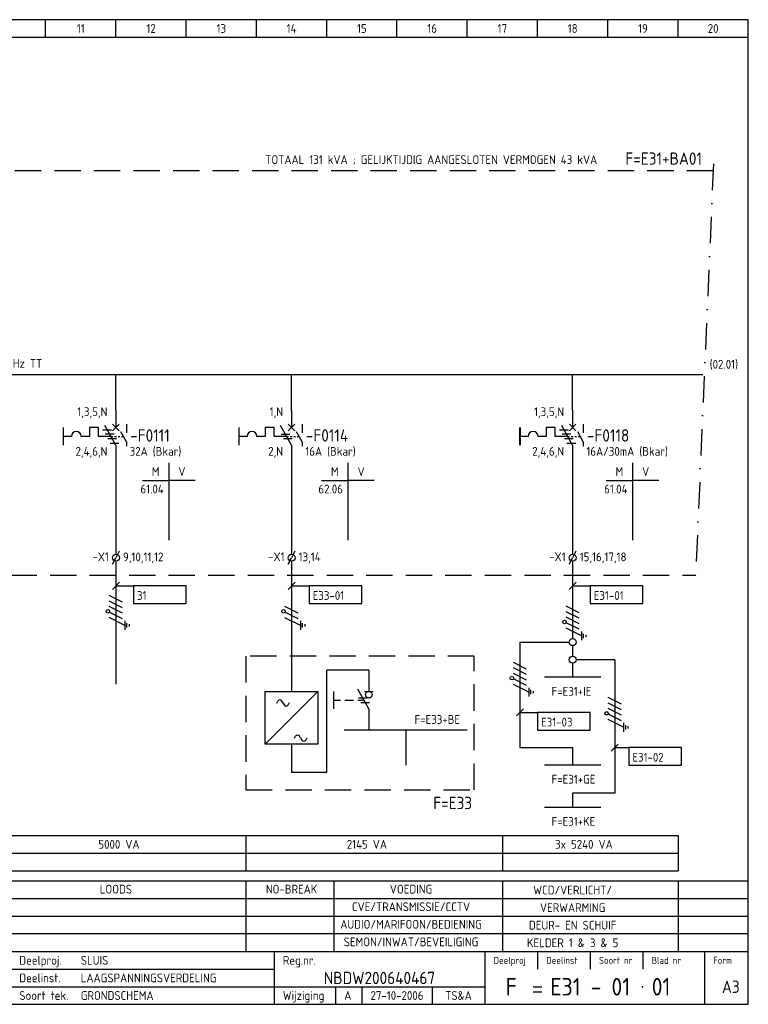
# Model space of a CAD drawing. Extents: x 10 to 410, y 10 to 290.
# Tile 3 of 3: x 203 to 410, y 10 to 290. Entities that reach past the tile are written whole.
import ezdxf
from ezdxf.enums import TextEntityAlignment as Align

# ---------------------------------------------------------------- set-up
doc = ezdxf.new("R2010")
doc.units = 0
doc.header["$LTSCALE"] = 15
doc.header["$MEASUREMENT"] = 0
doc.linetypes.add('DASHDOT', pattern=[1, 0.5, -0.25, 0, -0.25])
doc.linetypes.add('DASHED', pattern=[0.75, 0.5, -0.25])
doc.layers.get('0').update_dxf_attribs({"linetype": 'CONTINUOUS'})
for name, color, linetype in [('0-25', 7, 'CONTINUOUS'), ('0-35', 2, 'CONTINUOUS'), ('0-50', 3, 'CONTINUOUS'), ('B-25', 7, 'CONTINUOUS'), ('B-35', 2, 'CONTINUOUS'), ('S-25', 7, 'CONTINUOUS'), ('S-70', 5, 'CONTINUOUS')]:
    doc.layers.add(name, color=color, linetype=linetype)
doc.styles.add('ISO', font='iso.shx')
doc.styles.get("Standard").update_dxf_attribs({"font": 'iso.shx'})

# ---------------------------------------------------------------- blocks, each defined once
blk = doc.blocks.new('A$C1CBF7456')
at = {"layer": 'S-25'}
for p, q in [((0, 0), (0, -5)), ((-15, -5), (-15, -10)), ((-7.5, -5), (-7.5, -7.5)), ((-5, -5), (-7.5, -5)), ((-5, -7.5), (-5, -5)), ((0, -10), (-3.12, -4.38)), ((0.94, -4.06), (-0.94, -5.94)), ((-0.94, -4.06), (0.94, -5.94)), ((-12.65, -7.5), (-15, -7.5)), ((-7.5, -7.5), (-9.85, -7.5)), ((-1.39, -7.5), (-5, -7.5)), ((0, -10), (0, -15))]:
    blk.add_line(p, q, dxfattribs=at)
blk.add_arc((-11.25, -7.5), 1.4, 0, 180, dxfattribs=at)
at = {"layer": 'B-25'}
for tag, p in [('KN1', (-2.43, -1.73)), ('KN2', (-2.43, -13.01))]:
    blk.add_attdef(tag, text='', height=2.5, dxfattribs=at).set_placement(p, align=Align.RIGHT)
blk.add_attdef('OM1', (3.91, -13.01), '', height=2.5, dxfattribs=at)
at = {"layer": 'B-35'}
blk.add_attdef('KT', (4.05, -8.99), '', height=3.5, dxfattribs=at)
blk = doc.blocks.new('KADERA3')
at = {"layer": '0-25'}
for p, q in [((210, 285), (210, 290)), ((230, 285), (230, 290)), ((250, 285), (250, 290)), ((270, 285), (270, 290)), ((290, 285), (290, 290)), ((310, 285), (310, 290)), ((330, 285), (330, 290)), ((350, 285), (350, 290)), ((370, 285), (370, 290)), ((390, 285), (390, 290)), ((10, 285), (410, 285)), ((410, 35), (10, 35)), ((410, 30), (10, 30)), ((350, 25), (350, 20)), ((365, 25), (365, 20)), ((380, 25), (380, 20)), ((200, 20), (275, 20)), ((150, 15), (335, 15)), ((292.5, 15), (292.5, 10)), ((300, 15), (300, 10)), ((320, 15), (320, 10))]:
    blk.add_line(p, q, dxfattribs=at)
at = {"layer": '0-35'}
for p, q in [((275, 25), (275, 10)), ((335, 25), (335, 10)), ((397.5, 25), (397.5, 10))]:
    blk.add_line(p, q, dxfattribs=at)
at = {"layer": '0-50'}
for p, q in [((10, 25), (410, 25)), ((348.75, 15), (351.25, 15)), ((348.75, 13.5), (351.25, 13.5))]:
    blk.add_line(p, q, dxfattribs=at)
blk.add_lwpolyline([(10, 10), (410, 10), (410, 290), (10, 290)], close=True, dxfattribs=at)
at = {"layer": '0-50', "const_width": 0.25}
blk.add_lwpolyline([(379.75, 15, 1), (380, 15, 1)], format="xyb", close=True, dxfattribs=at)
at = {"layer": '0-25', "style": 'ISO'}
for s, height, p in [('Deelproj.', 2.5, (202.5, 22.5)), ('Reg.nr.', 2.5, (277.5, 22.5)), ('Deelproj', 2, (337.5, 22.5)), ('Deelinst', 2, (352.5, 22.5)), ('Soort nr', 2, (367.5, 22.5)), ('Blad nr', 2, (382.5, 22.5)), ('Form', 2, (400, 22.5)), ('Deelinst.', 2.5, (202.5, 17.5)), ('Soort tek.', 2.5, (202.5, 12.5)), ('Wijziging', 2.5, (277.5, 12.5))]:
    blk.add_text(s, height=height, dxfattribs=at).set_placement(p, align=Align.MIDDLE_LEFT)
for tag, p in [('STR1', (20, 287.5)), ('STR2', (40, 287.5)), ('STR3', (60, 287.5)), ('STR4', (80, 287.5)), ('STR5', (100, 287.5)), ('STR6', (120, 287.5)), ('STR7', (140, 287.5)), ('STR8', (160, 287.5)), ('STR9', (180, 287.5)), ('STR10', (200, 287.5)), ('STR11', (220, 287.5)), ('STR12', (240, 287.5)), ('STR13', (260, 287.5)), ('STR14', (280, 287.5)), ('STR15', (300, 287.5)), ('STR16', (320, 287.5)), ('STR17', (340, 287.5)), ('STR18', (360, 287.5)), ('STR19', (380, 287.5)), ('STR20', (400, 287.5)), ('W', (180, 12.5)), ('Z', (310, 12.5)), ('Y', (327.5, 12.5))]:
    blk.add_attdef(tag, text='', height=2.5, dxfattribs=at).set_placement(p, align=Align.MIDDLE)
for tag, p in [('N', (220, 22.5)), ('B', (92.5, 17.5)), ('P', (220, 17.5)), ('C', (92.5, 12.5)), ('U', (220, 12.5)), ('REV', (295, 12.5))]:
    blk.add_attdef(tag, text='', height=2.5, dxfattribs=at).set_placement(p, align=Align.MIDDLE_LEFT)
at = {"layer": '0-35', "style": 'ISO'}
blk.add_attdef('RNR', text='', height=3.5, dxfattribs=at).set_placement((305, 17.5), align=Align.MIDDLE)
for tag, p in [('X', (178.5, 17.5)), ('FORM', (402.5, 15))]:
    blk.add_attdef(tag, text='', height=3.5, dxfattribs=at).set_placement(p, align=Align.MIDDLE_LEFT)
at = {"layer": '0-50', "style": 'ISO'}
for tag, p in [('M', (342.5, 15)), ('O', (365, 15))]:
    blk.add_attdef(tag, text='', height=5, dxfattribs=at).set_placement(p, align=Align.MIDDLE)
blk.add_attdef('Q', text='', height=5, dxfattribs=at).set_placement((382.5, 15), align=Align.MIDDLE_LEFT)
blk = doc.blocks.new('061401')
at = {"layer": 'S-25'}
for p, q in [((-7.5, -15), (7.5, 0)), ((-7.5, 0), (7.5, 0)), ((-7.5, -15), (-7.5, 0)), ((7.5, 0), (7.5, -15)), ((7.5, -15), (-7.5, -15))]:
    blk.add_line(p, q, dxfattribs=at)
at = {"layer": 'B-35', "style": 'ISO'}
blk.add_attdef('KT', (8, -20), '', height=3.5, dxfattribs=at)
blk = doc.blocks.new('0301B5')
at = {"layer": 'S-25'}
for p, q in [((15, 0), (0, 0)), ((0, 0), (0, -5)), ((15, -5), (15, 0)), ((0, -5), (15, -5))]:
    blk.add_line(p, q, dxfattribs=at)
at = {"layer": 'B-25', "style": 'ISO'}
blk.add_attdef('KA', (1, -4), '', height=2.5, dxfattribs=at)
blk = doc.blocks.new('030102F')
at = {"layer": 'S-25'}
for p, q in [((8.12, 3.12), (6.88, 3.12)), ((7.19, 3.75), (7.81, 3.75)), ((0.94, 1.88), (-0.94, -1.88)), ((2.5, 1.88), (0.62, -1.88)), ((4.06, 1.88), (2.19, -1.88)), ((5.62, 1.88), (3.75, -1.88)), ((7.5, 2.5), (5.31, -1.88)), ((6.25, 2.5), (8.75, 2.5))]:
    blk.add_line(p, q, dxfattribs=at)
blk.add_circle((3.53, -2.32), 0.5, dxfattribs=at)
blk = doc.blocks.new('0713D6M4')
at = {"layer": 'S-25'}
for p, q in [((-3.72, -5.62), (-1.22, -5.62)), ((-0.52, -6.88), (-3.02, -6.88)), ((-2.33, -8.12), (0.17, -8.12)), ((-1.63, -9.38), (0.87, -9.38))]:
    blk.add_line(p, q, dxfattribs=at)
blk = doc.blocks.new('0713D6M2')
at = {"layer": 'S-25'}
for p, q in [((-2.99, -6.88), (-0.49, -6.88)), ((-2.29, -8.13), (0.21, -8.13))]:
    blk.add_line(p, q, dxfattribs=at)
blk = doc.blocks.new('071308')
at = {"layer": 'S-25'}
for p, q in [((0, 0), (0, -5)), ((-10, -10), (-10, -5)), ((0, -10), (-3.12, -4.38)), ((-1.25, -5), (1.25, -5)), ((-10, -7.5), (-8.12, -7.5)), ((-6.88, -7.5), (-4.38, -7.5)), ((-3.12, -7.5), (-1.39, -7.5)), ((0, -10), (0, -15))]:
    blk.add_line(p, q, dxfattribs=at)
blk.add_circle((0, -5.94), 0.938, dxfattribs=at)
at = {"layer": 'B-25', "style": 'ISO'}
blk.add_attdef('K1', text='', height=2.5, dxfattribs=at).set_placement((-1, -3), align=Align.RIGHT)
blk.add_attdef('OM1', (3, -13), '', height=2.5, dxfattribs=at)
blk.add_attdef('K2', text='', height=2.5, dxfattribs=at).set_placement((-1, -12), align=Align.TOP_RIGHT)
at = {"layer": 'B-35', "style": 'ISO'}
blk.add_attdef('KT', (3, -9), '', height=3.5, dxfattribs=at)
blk = doc.blocks.new('A$C21862A14')
at = {"layer": 'S-25'}
for p, q in [((1.88, -0.94), (-1.88, 0.94)), ((1.88, -2.5), (-1.88, -0.62)), ((1.88, -4.06), (-1.88, -2.19)), ((1.88, -5.62), (-1.88, -3.75)), ((2.5, -7.5), (-1.88, -5.31)), ((2.5, -6.25), (2.5, -8.75)), ((3.12, -8.12), (3.12, -6.88)), ((3.75, -7.19), (3.75, -7.81))]:
    blk.add_line(p, q, dxfattribs=at)
blk.add_circle((-2.32, -3.53), 0.5, dxfattribs=at)
blk = doc.blocks.new('A$C240868C7')
at = {"layer": '0-25'}
for p, q in [((0, 0), (0, -5)), ((15, 0), (0, 0)), ((15, -5), (15, 0)), ((0, -5), (15, -5))]:
    blk.add_line(p, q, dxfattribs=at)
at = {"layer": 'B-25', "style": 'ISO'}
blk.add_attdef('KA', (1, -4), '', height=2.5, dxfattribs=at)
blk = doc.blocks.new('0060')
at = {"layer": 'S-25'}
for p, q in [((0, 0), (0, -22)), ((-7.5, -5), (0, -5)), ((7.5, -5), (0, -5))]:
    blk.add_line(p, q, dxfattribs=at)
at = {"layer": 'B-25', "style": 'ISO'}
blk.add_text('M', height=2.5, dxfattribs=at).set_placement((-3.75, -2.5), align=Align.MIDDLE_CENTER)
blk.add_text('V', height=2.5, dxfattribs=at).set_placement((3.75, -2.5), align=Align.MIDDLE)
at = {"layer": 'B-25'}
for tag, p in [('M1', (-1.43, -8.73)), ('M2', (-1.43, -12.73)), ('M3', (-1.43, -16.73)), ('M4', (-1.43, -20.73))]:
    blk.add_attdef(tag, text='', height=2.5, dxfattribs=at).set_placement(p, align=Align.RIGHT)
for tag, p in [('V1', (1.57, -8.73)), ('V2', (1.57, -12.73)), ('V3', (1.57, -16.73)), ('V4', (1.57, -20.73))]:
    blk.add_attdef(tag, p, '', height=2.5, dxfattribs=at)
blk = doc.blocks.new('0033')
at = {"layer": 'S-25'}
for p in [(-0.94, -1.88), (0.94, 1.88)]:
    blk.add_line(p, (0, 0), dxfattribs=at)
blk.add_circle((0, 0), 1, dxfattribs=at)
at = {"layer": 'B-25'}
blk.add_attdef('KT', text='', height=2.5, dxfattribs=at).set_placement((-2, -1), align=Align.RIGHT)
blk.add_attdef('KN1', (2, -1.01), '', height=2.5, dxfattribs=at)

msp = doc.modelspace()

# ---------------------------------------------------------------- linework, layer by layer
at = {"layer": 'B-25'}
for p, q in [((75, 58), (390, 58)), ((267, 58), (267, 48)), ((340, 58), (340, 48)), ((390, 58), (390, 48)), ((75, 53), (390, 53)), ((75, 48), (390, 48))]:
    msp.add_line(p, q, dxfattribs=at)
at = {"layer": 'S-25', "linetype": 'DASHED'}
for p, q in [((400, 247), (56.5, 247)), ((228.61, 171.47), (229.12, 171.47)), ((229.61, 171.47), (230.12, 171.47)), ((230.61, 171.47), (231.12, 171.47)), ((231.61, 171.47), (232.12, 171.47)), ((278.61, 171.47), (279.12, 171.47)), ((279.61, 171.47), (280.12, 171.47)), ((280.61, 171.47), (281.12, 171.47)), ((281.61, 171.47), (282.12, 171.47)), ((358.61, 171.47), (359.12, 171.47)), ((359.61, 171.47), (360.12, 171.47)), ((360.61, 171.47), (361.12, 171.47)), ((361.61, 171.47), (362.12, 171.47)), ((20, 132), (395, 132)), ((267, 109), (267, 71)), ((332, 109), (267, 109)), ((332, 71), (332, 109)), ((267, 71), (332, 71))]:
    msp.add_line(p, q, dxfattribs=at)
at = {"layer": 'S-25', "linetype": 'DASHDOT'}
msp.add_line((400.08, 249), (394.92, 130), dxfattribs=at)
at = {"layer": 'S-25'}
for p, q in [((230, 179), (230, 189)), ((280, 179), (280, 189)), ((360, 179), (360, 189)), ((233, 174.97), (233, 172.47)), ((283, 174.97), (283, 172.47)), ((363, 174.97), (363, 172.47)), ((233, 169.97), (231.44, 172.79)), ((283, 169.97), (281.44, 172.79)), ((363, 169.97), (361.44, 172.79)), ((233, 169.97), (233, 168.72)), ((283, 169.97), (283, 168.72)), ((363, 169.97), (363, 168.72)), ((230, 164), (230, 138)), ((280, 164), (280, 138)), ((360, 164), (360, 138)), ((230, 136), (230, 101)), ((280, 136), (280, 99)), ((360, 136), (360, 114)), ((229, 128), (231, 130)), ((230, 129), (235, 129)), ((279, 128), (281, 130)), ((280, 129), (285, 129)), ((359, 128), (361, 130)), ((360, 129), (365, 129)), ((281.88, 121.2), (278.12, 123.08)), ((281.88, 119.64), (278.12, 121.52)), ((282.5, 117.77), (278.12, 119.95)), ((282.5, 119.02), (282.5, 116.52)), ((283.12, 117.14), (283.12, 118.39)), ((283.75, 118.08), (283.75, 117.45)), ((345, 113), (345, 83)), ((345, 113), (359, 113)), ((360, 112), (360, 109)), ((360, 107), (360, 103)), ((372, 108), (361, 108)), ((372, 108), (372, 70)), ((302, 105), (290, 105)), ((290, 76), (290, 105)), ((302, 105), (302, 104)), ((275.78, 95.65), (276.11, 96.23)), ((277.56, 95.68), (277.24, 96.23)), ((277.56, 95.68), (277.88, 95.13)), ((279.34, 95.71), (279.01, 95.12)), ((344, 92), (346, 94)), ((345, 93), (350, 93)), ((302, 89), (302, 88)), ((312.5, 88), (312.5, 78)), ((280, 84), (280, 76)), ((280.78, 85.65), (281.11, 86.23)), ((282.56, 85.68), (282.24, 86.23)), ((282.56, 85.68), (282.88, 85.13)), ((284.34, 85.71), (284.01, 85.12)), ((371, 82), (373, 84)), ((345, 83), (360, 83)), ((360, 83), (360, 78)), ((372, 83), (376, 83)), ((280, 76), (290, 76)), ((360, 70), (360, 66)), ((372, 70), (360, 70)), ((410, 45), (10, 45)), ((267, 45), (267, 25)), ((292, 45), (292, 25)), ((340, 45), (340, 25)), ((390, 45), (390, 25)), ((410, 40), (10, 40))]:
    msp.add_line(p, q, dxfattribs=at)
at = {"layer": 'S-25', "const_width": 0.5}
msp.add_lwpolyline([(345, 174), (345, 169)], dxfattribs=at)
at = {"layer": 'S-25'}
for centre, radius in [((277.68, 121.74), 0.5), ((360, 113), 1), ((360, 108), 1)]:
    msp.add_circle(centre, radius, dxfattribs=at)
for centre, start, end in [((276.68, 95.9), 29.8344, 150.0578), ((278.45, 95.45), 209.8344, 330.0578), ((281.68, 85.9), 29.8344, 150.0578), ((283.45, 85.45), 209.8344, 330.0578)]:
    msp.add_arc(centre, 0.653, start, end, dxfattribs=at)
at = {"layer": 'S-70'}
for p, q in [((397.04, 189), (50, 189)), ((368, 103), (352, 103)), ((330, 88), (295, 88)), ((368, 78), (352, 78)), ((368, 66), (352, 66))]:
    msp.add_line(p, q, dxfattribs=at)

# ---------------------------------------------------------------- block references
for name, p, values in [('0301B5', (235, 129), {'KA': '31'}), ('0301B5', (285, 129), {'KA': 'E33-01'}), ('0301B5', (365, 129), {'KA': 'E31-01'}), ('A$C240868C7', (350, 93), {'KA': 'E31-03'}), ('A$C240868C7', (376, 83), {'KA': 'E31-02'})]:
    msp.add_blockref(name, p).add_auto_attribs(values)
for p in [(345, 106.27), (372, 96.27)]:
    msp.add_blockref('A$C21862A14', p)
at = {"layer": '0-25'}
for name, p in [('0713D6M4', (230, 179)), ('0713D6M4', (360, 179)), ('0713D6M2', (302, 104))]:
    msp.add_blockref(name, p, dxfattribs=at)
at = {"layer": '0-25', "rotation": 270}
for p in [(230, 125.27), (360, 122.27)]:
    msp.add_blockref('030102F', p, dxfattribs=at)
at = {"layer": 'B-25'}
msp.add_blockref('061401', (280, 99), dxfattribs=at)
at = {"layer": 'S-25'}
ref = msp.add_blockref('KADERA3', (0, 0), dxfattribs=at)
ref.add_attrib('N', 'SLUIS', dxfattribs={"layer": '0-25', "height": 2.5, "style": 'ISO'}).set_placement((220, 22.5), align=Align.MIDDLE_LEFT)
ref.add_attrib('P', 'LAAGSPANNINGSVERDELING', dxfattribs={"layer": '0-25', "height": 2.5, "style": 'ISO'}).set_placement((220, 17.5), align=Align.MIDDLE_LEFT)
ref.add_attrib('U', 'GRONDSCHEMA', dxfattribs={"layer": '0-25', "height": 2.5, "style": 'ISO'}).set_placement((220, 12.5), align=Align.MIDDLE_LEFT)
ref.add_attrib('M', 'F', dxfattribs={"layer": '0-50', "height": 5, "style": 'ISO'}).set_placement((342.5, 15), align=Align.MIDDLE)
ref.add_attrib('O', 'E31 - 01', dxfattribs={"layer": '0-50', "height": 5, "style": 'ISO'}).set_placement((365, 15), align=Align.MIDDLE)
ref.add_attrib('Q', '01', dxfattribs={"layer": '0-50', "height": 5, "style": 'ISO'}).set_placement((382.5, 15), align=Align.MIDDLE_LEFT)
ref.add_attrib('RNR', 'NBDW200640467', dxfattribs={"layer": '0-35', "height": 3.5, "style": 'ISO'}).set_placement((305, 17.5), align=Align.MIDDLE)
ref.add_attrib('FORM', 'A3', dxfattribs={"layer": '0-35', "height": 3.5, "style": 'ISO'}).set_placement((402.5, 15), align=Align.MIDDLE_LEFT)
ref.add_attrib('REV', 'A', dxfattribs={"layer": '0-25', "height": 2.5, "style": 'ISO'}).set_placement((295, 12.5), align=Align.MIDDLE_LEFT)
ref.add_attrib('Z', '27-10-2006', dxfattribs={"layer": '0-25', "height": 2.5, "style": 'ISO'}).set_placement((310, 12.5), align=Align.MIDDLE)
ref.add_attrib('Y', 'TS&A', dxfattribs={"layer": '0-25', "height": 2.5, "style": 'ISO'}).set_placement((327.5, 12.5), align=Align.MIDDLE)
ref.add_attrib('STR11', '11', dxfattribs={"layer": '0-25', "height": 2.5, "style": 'ISO'}).set_placement((220, 287.5), align=Align.MIDDLE)
ref.add_attrib('STR12', '12', dxfattribs={"layer": '0-25', "height": 2.5, "style": 'ISO'}).set_placement((240, 287.5), align=Align.MIDDLE)
ref.add_attrib('STR13', '13', dxfattribs={"layer": '0-25', "height": 2.5, "style": 'ISO'}).set_placement((260, 287.5), align=Align.MIDDLE)
ref.add_attrib('STR14', '14', dxfattribs={"layer": '0-25', "height": 2.5, "style": 'ISO'}).set_placement((280, 287.5), align=Align.MIDDLE)
ref.add_attrib('STR15', '15', dxfattribs={"layer": '0-25', "height": 2.5, "style": 'ISO'}).set_placement((300, 287.5), align=Align.MIDDLE)
ref.add_attrib('STR16', '16', dxfattribs={"layer": '0-25', "height": 2.5, "style": 'ISO'}).set_placement((320, 287.5), align=Align.MIDDLE)
ref.add_attrib('STR17', '17', dxfattribs={"layer": '0-25', "height": 2.5, "style": 'ISO'}).set_placement((340, 287.5), align=Align.MIDDLE)
ref.add_attrib('STR18', '18', dxfattribs={"layer": '0-25', "height": 2.5, "style": 'ISO'}).set_placement((360, 287.5), align=Align.MIDDLE)
ref.add_attrib('STR19', '19', dxfattribs={"layer": '0-25', "height": 2.5, "style": 'ISO'}).set_placement((380, 287.5), align=Align.MIDDLE)
ref.add_attrib('STR20', '20', dxfattribs={"layer": '0-25', "height": 2.5, "style": 'ISO'}).set_placement((400, 287.5), align=Align.MIDDLE)
for name, p, values in [('A$C1CBF7456', (230, 179), {'KT': '-F0111', 'OM1': '32A (Bkar)', 'KN1': '1,3,5,N', 'KN2': '2,4,6,N'}), ('A$C1CBF7456', (280, 179), {'KT': '-F0114', 'OM1': '16A (Bkar)', 'KN1': '1,N', 'KN2': '2,N'}), ('A$C1CBF7456', (360, 179), {'KT': '-F0118', 'OM1': '16A/30mA (Bkar)', 'KN1': '1,3,5,N', 'KN2': '2,4,6,N'}), ('0060', (245.04, 164), {'M1': '61.04'}), ('0060', (296.04, 164), {'M1': '62.06'}), ('0060', (377.04, 164), {'M1': '61.04'})]:
    msp.add_blockref(name, p, dxfattribs=at).add_auto_attribs(values)
for name, p in [('0713D6M2', (280, 179)), ('071308', (302, 104))]:
    msp.add_blockref(name, p, dxfattribs=at)
at = {"layer": 'S-25', "linetype": 'DASHDOT', "ltscale": 10}
for p, values in [((230, 137), {'KN1': '9,10,11,12', 'KT': '-X1'}), ((280, 137), {'KN1': '13,14', 'KT': '-X1'}), ((360, 137), {'KN1': '15,16,17,18', 'KT': '-X1'})]:
    msp.add_blockref('0033', p, dxfattribs=at).add_auto_attribs(values)

# ---------------------------------------------------------------- texts
at = {"layer": 'B-25'}
for s, p in [('TOTAAL 131 kVA ; GELIJKTIJDIG AANGESLOTEN VERMOGEN 43 kVA', (272.49, 248.96)), ('(02.01)', (399, 190.75)), ('F=E31+IE', (354, 97.75)), ('F=E33+BE', (315, 89.75)), ('F=E31+GE', (354, 72.75)), ('F=E31+KE', (354, 60.75))]:
    msp.add_text(s, height=2.5, dxfattribs=at).set_placement(p)
at = {"layer": 'B-25', "style": 'ISO'}
msp.add_text('400/230VAC 50Hz TT', height=2.5, dxfattribs=at).set_placement((179.32, 192.25), align=Align.MIDDLE_LEFT)
at = {"layer": 'B-25'}
for s, p in [('5000 VA', (225, 55.5)), ('2145 VA', (295.7, 55.5)), ('3x 5240 VA', (355, 55.5))]:
    msp.add_text(s, height=2.5, dxfattribs=at).set_placement(p, align=Align.MIDDLE_LEFT)
for s, p in [('LOODS', (230, 42.75)), ('NO-BREAK', (280, 42.75)), ('VOEDING', (314, 42.75)), ('WCD/VERLICHT/', (360, 42.5)), ('CVE/TRANSMISSIE/CCTV', (314, 37.75)), ('VERWARMING', (360, 37.5)), ('AUDIO/MARIFOON/BEDIENING', (314, 32.75)), ('DEUR- EN SCHUIF', (360, 32.5)), ('SEMON/INWAT/BEVEILIGING', (314, 27.75)), ('KELDER 1 & 3 & 5', (360, 27.5))]:
    msp.add_text(s, height=2.5, dxfattribs=at).set_placement(p, align=Align.MIDDLE)
at = {"layer": 'B-35'}
msp.add_text('F=E31+BA01', height=3.5, dxfattribs=at).set_placement((375, 248.75))
at = {"layer": 'B-35', "style": 'ISO'}
msp.add_text('F=E33', height=3.5, dxfattribs=at).set_placement((320.32, 67.25), align=Align.MIDDLE_LEFT)

doc.saveas('drawing.dxf')
